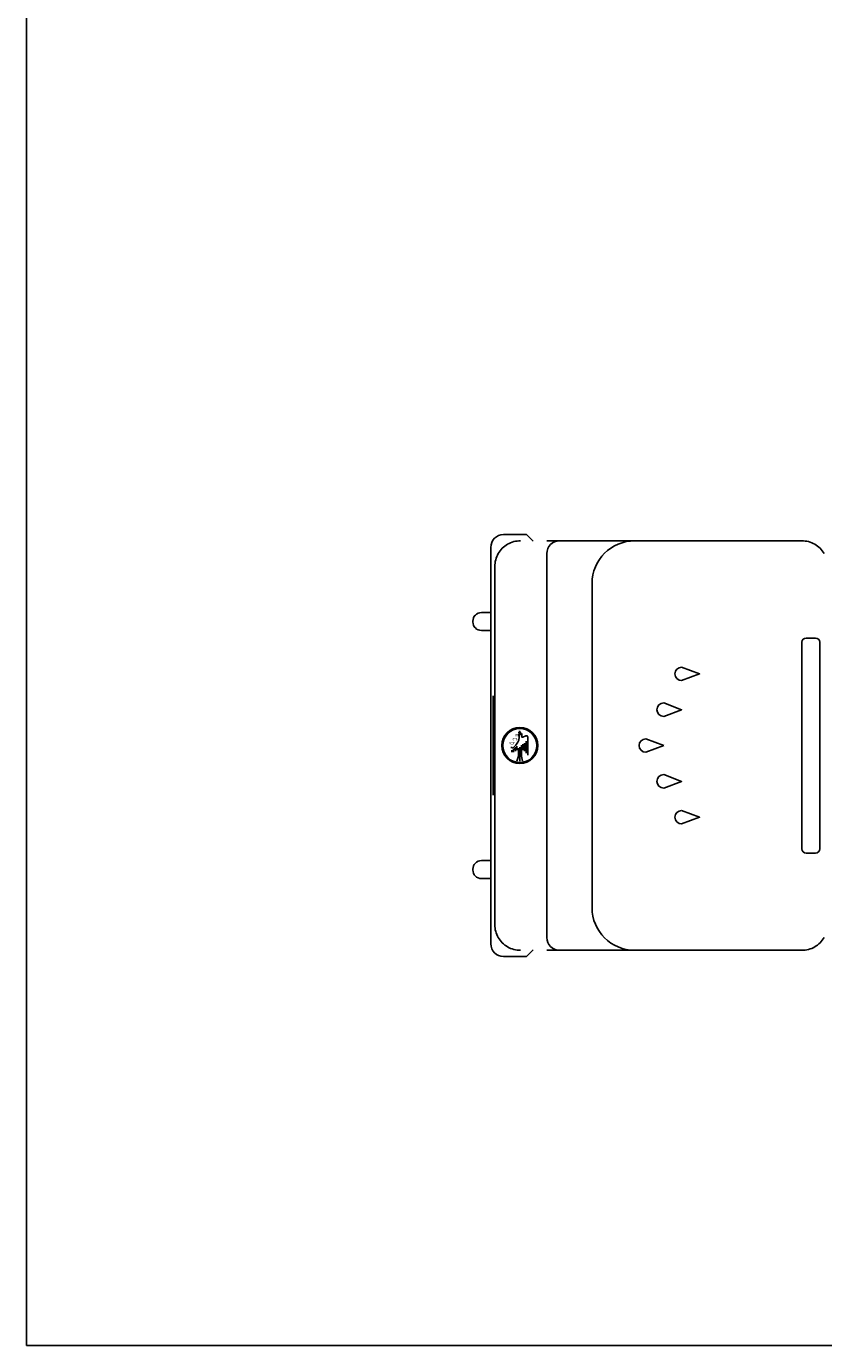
# Model space of a CAD drawing. Extents: x 149 to 250, y -977 to -912.
# Tile 142 of 156: x 220 to 224, y -940 to -933. Entities that reach past the tile are written whole.
import ezdxf
from ezdxf.enums import TextEntityAlignment as Align

# ---------------------------------------------------------------- set-up
doc = ezdxf.new("R2010")
doc.units = 0
doc.header["$MEASUREMENT"] = 0
doc.layers.get('0').update_dxf_attribs({"linetype": 'CONTINUOUS'})
doc.layers.get('Defpoints').update_dxf_attribs({"linetype": 'CONTINUOUS'})

msp = doc.modelspace()

# ---------------------------------------------------------------- linework, layer by layer
for points in [[(222.5009, -935.96277), (222.49188, -935.96306), (222.48289, -935.96395), (222.47398, -935.96542), (222.46519, -935.96747), (222.45654, -935.97009), (222.44809, -935.97327), (222.43987, -935.977), (222.4319, -935.98126), (222.42423, -935.98603), (222.41689, -935.99129), (222.40991, -935.99702), (222.40332, -936.00319), (222.39715, -936.00978), (222.39142, -936.01676), (222.38616, -936.0241), (222.38139, -936.03177), (222.37713, -936.03974), (222.37341, -936.04796), (222.37023, -936.05641), (222.36761, -936.06505), (222.36555, -936.07385), (222.36408, -936.08276), (222.3632, -936.09175), (222.3629, -936.10077), (222.3629, -937.06677)], [(222.53435, -935.9292), (222.41017, -935.9292)], [(222.57057, -935.96542), (222.53435, -935.9292)], [(222.83618, -935.96277), (222.64301, -935.96277)], [(224.0189, -935.96277), (222.71201, -935.96277)], [(223.27361, -935.96277), (223.11725, -935.96277)], [(224.13841, -936.03177), (224.13365, -936.0241), (224.12839, -936.01676), (224.12266, -936.00978), (224.11648, -936.00319), (224.10989, -935.99702), (224.10291, -935.99129), (224.09557, -935.98603), (224.0879, -935.98126), (224.07994, -935.977), (224.07171, -935.97327), (224.06326, -935.97009), (224.05462, -935.96747), (224.04583, -935.96542), (224.03692, -935.96395), (224.02793, -935.96306), (224.0189, -935.96277)], [(222.34117, -935.9982), (222.34117, -937.06677)], [(222.64301, -936.03177), (222.64301, -937.06677)], [(222.88725, -936.19277), (222.88725, -937.06677)], [(222.34117, -936.34979), (222.29058, -936.34979)], [(222.24458, -936.39579), (222.24458, -936.40038)], [(222.29058, -936.44638), (222.34117, -936.44638)], [(224.01806, -936.51012), (224.01806, -937.06677)], [(224.09164, -936.48712), (224.04106, -936.48712)], [(224.11464, -937.06677), (224.11464, -936.51012)], [(223.37019, -936.6442), (223.46678, -936.68042), (223.37019, -936.71664)], [(222.35324, -936.79849), (222.35324, -937.06677)], [(223.27361, -936.83737), (223.37019, -936.87359), (223.27361, -936.90981)], [(222.48635, -937.04837), (222.49176, -937.03755), (222.49514, -937.02133), (222.49379, -937.00511), (222.49311, -936.99429)], [(222.49534, -936.99039), (222.49176, -936.99159)], [(222.50109, -936.9997), (222.49987, -936.9997), (222.49987, -936.99366)], [(222.50258, -937.00511), (222.50258, -937.00916)], [(222.51339, -937.02133), (222.50799, -937.02133), (222.50799, -937.00659)], [(222.53098, -937.01429), (222.51339, -937.02133)], [(222.54043, -937.11867), (222.54043, -937.0207)], [(223.17702, -937.03055), (223.27361, -937.06677)], [(222.34117, -938.13534), (222.34117, -937.06677)], [(222.35324, -937.33505), (222.35324, -937.06677)], [(222.5009, -938.17077), (222.49188, -938.17047), (222.48289, -938.16959), (222.47398, -938.16812), (222.46519, -938.16607), (222.45654, -938.16344), (222.44809, -938.16026), (222.43987, -938.15654), (222.4319, -938.15228), (222.42423, -938.14751), (222.41689, -938.14225), (222.40991, -938.13653), (222.40332, -938.13035), (222.39715, -938.12376), (222.39142, -938.11678), (222.38616, -938.10944), (222.38139, -938.10177), (222.37713, -938.09381), (222.37341, -938.08558), (222.37023, -938.07713), (222.36761, -938.06849), (222.36555, -938.05969), (222.36408, -938.05078), (222.3632, -938.0418), (222.3629, -938.03277), (222.3629, -937.06677)], [(222.4485, -937.07811), (222.45391, -937.07811), (222.45932, -937.08081)], [(222.45526, -937.10312), (222.45526, -937.09231)], [(222.45932, -937.08081), (222.47554, -937.06459), (222.48635, -937.04837)], [(222.46337, -937.0869), (222.46337, -937.10312)], [(222.46878, -937.08149), (222.46878, -937.09231)], [(222.47419, -937.07541), (222.47419, -937.09704)], [(222.4823, -937.09163), (222.4823, -937.07)], [(222.49041, -937.08081), (222.49041, -937.12408), (222.4823, -937.15112)], [(222.49852, -937.15112), (222.49852, -937.07541)], [(222.50663, -937.06459), (222.50663, -937.12408), (222.51204, -937.15112)], [(222.51475, -937.05918), (222.51475, -937.09163)], [(222.52286, -937.05378), (222.52286, -937.09704)], [(222.53165, -937.04296), (222.53165, -937.10785)], [(222.64301, -938.10177), (222.64301, -937.06677)], [(222.88725, -937.94077), (222.88725, -937.06677)], [(223.17702, -937.10299), (223.27361, -937.06677)], [(224.01806, -937.62342), (224.01806, -937.06677)], [(224.11465, -937.06677), (224.11465, -937.62342)], [(223.27361, -937.29617), (223.37019, -937.25995), (223.27361, -937.22372)], [(223.37019, -937.48934), (223.46678, -937.45312), (223.37019, -937.4169)], [(224.09165, -937.64642), (224.04106, -937.64642)], [(222.24458, -937.73775), (222.24458, -937.73316)], [(222.29058, -937.68716), (222.34117, -937.68716)], [(222.34117, -937.78375), (222.29058, -937.78375)], [(224.13841, -938.10177), (224.13365, -938.10944), (224.12838, -938.11678), (224.12266, -938.12376), (224.11648, -938.13035), (224.10989, -938.13653), (224.10291, -938.14225), (224.09557, -938.14751), (224.0879, -938.15228), (224.07994, -938.15654), (224.07171, -938.16026), (224.06326, -938.16344), (224.05462, -938.16607), (224.04583, -938.16812), (224.03692, -938.16959), (224.02793, -938.17047), (224.0189, -938.17077)], [(222.57057, -938.16812), (222.53435, -938.20434)], [(222.83618, -938.17077), (222.64301, -938.17077)], [(224.0189, -938.17077), (222.71201, -938.17077)], [(223.27361, -938.17077), (223.11725, -938.17077)], [(222.53435, -938.20434), (222.41017, -938.20434)]]:
    msp.add_lwpolyline(points)
for radius in [0.09734, 0.09193]:
    msp.add_circle((222.49789, -937.06677), radius)
for centre, radius, start, end in [((222.41017, -935.9982), 0.069, 90, 180), ((222.71201, -936.03177), 0.069, 90, 180), ((223.11725, -936.19277), 0.23, 90, 180), ((222.29058, -936.39579), 0.046, 90, 180), ((222.29058, -936.40038), 0.046, 180, 270), ((224.04106, -936.51012), 0.023, 90, 180), ((224.09164, -936.51012), 0.023, 0, 90), ((223.37019, -936.68042), 0.03622, 90, 270), ((223.27361, -936.87359), 0.03622, 90, 270), ((222.49643, -936.99366), 0.00345, 0, 108.4329), ((222.50109, -937.00659), 0.0069, 0, 90), ((222.53354, -937.0207), 0.0069, 0, 111.799), ((223.17702, -937.06677), 0.03622, 90, 180), ((223.17702, -937.06677), 0.03622, 180, 270), ((223.27361, -937.25995), 0.03622, 90, 270), ((223.37019, -937.45312), 0.03622, 90, 270), ((224.04106, -937.62342), 0.023, 180, 270), ((224.09165, -937.62342), 0.023, 270, 0), ((222.29058, -937.73316), 0.046, 90, 180), ((222.29058, -937.73775), 0.046, 180, 270), ((223.11725, -937.94077), 0.23, 180, 270), ((222.71201, -938.10177), 0.069, 180, 270), ((222.41017, -938.13534), 0.069, 180, 270)]:
    msp.add_arc(centre, radius, start, end)
at = {"layer": 'Defpoints'}
msp.add_lwpolyline([(219.83731, -940.3021), (241.43731, -940.3021), (241.43731, -912.4021), (219.83731, -912.4021)], close=True, dxfattribs=at)

# ---------------------------------------------------------------- texts
for s, p, p2 in [('C', (222.45932, -937.02403), (222.45932, -937.04026)), ('E', (222.47554, -937.0024), (222.47554, -937.01862)), ('D', (222.44309, -937.04566), (222.44309, -937.06189))]:
    msp.add_text(s, height=0.02434, rotation=270).set_placement(p, p2, align=Align.ALIGNED)

doc.saveas('drawing.dxf')
